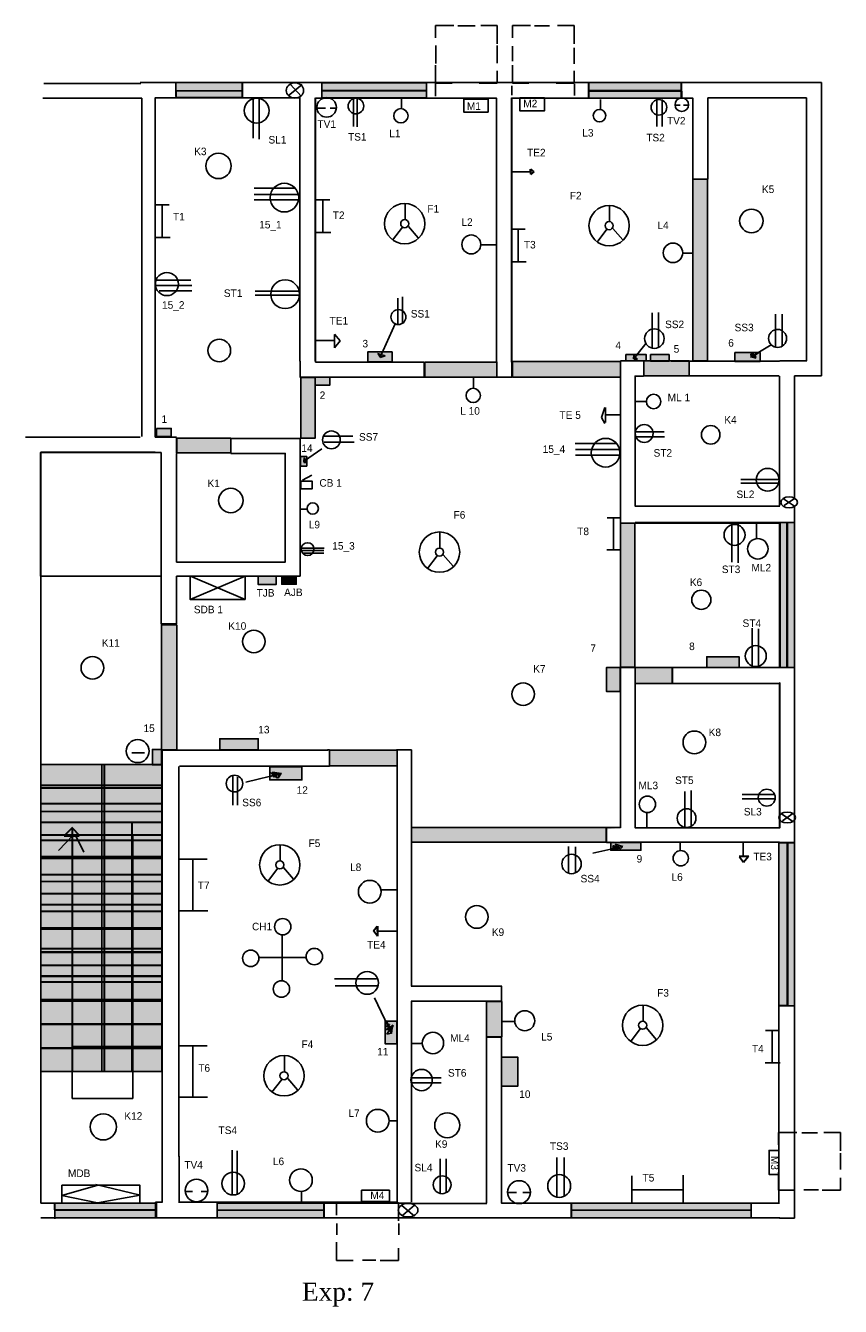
# Model space of a CAD drawing. Header units: inches. Extents: x 105 to 645, y 51 to 900.
import ezdxf

# ---------------------------------------------------------------- set-up
doc = ezdxf.new("R2010")
doc.units = ezdxf.units.IN
doc.header["$MEASUREMENT"] = 0
doc.linetypes.add('ACAD_ISO03W100', pattern=[30, 12, -18])

msp = doc.modelspace()

# ---------------------------------------------------------------- hatches: boundary and pattern name
at = {"linetype": 'Continuous', "lineweight": 25}
h = msp.add_hatch(color=92, dxfattribs=at)
h.paths.add_polyline_path([(478.4, 856.51), (539.94, 856.51), (539.94, 862.1), (478.4, 862.1)])
h.paths.add_polyline_path([(478.4, 856.51), (540.06, 856.51), (540.06, 851.91), (478.4, 851.91)])
h.paths.add_polyline_path([(301.41, 856.91), (370.82, 856.91), (370.82, 862.08), (301.41, 862.08)])
h.paths.add_polyline_path([(301.41, 856.76), (370.82, 856.76), (370.82, 852.04), (301.41, 852.04)])
h.paths.add_polyline_path([(204.59, 856.64), (248.6, 856.64), (248.6, 862.1), (204.59, 862.1)])
h.paths.add_polyline_path([(204.74, 856.64), (248.6, 856.64), (248.6, 852.21), (204.74, 852.21)])
h.paths.add_polyline_path([(610.34, 358.08), (614.79, 358.08), (614.79, 249.89), (610.34, 249.89)])
h.paths.add_polyline_path([(604.45, 358.08), (610.16, 358.08), (610.16, 250.07), (604.45, 250.07)])
h.paths.add_polyline_path([(605.41, 570.4), (609.86, 570.4), (609.86, 474.33), (605.41, 474.33)])
h.paths.add_polyline_path([(610.02, 570.4), (614.79, 570.4), (614.79, 474.33), (610.02, 474.33)])
h = msp.add_hatch(color=54, dxfattribs=at)
h.paths.add_polyline_path([(547.4, 798.02), (557.12, 798.02), (557.12, 677.58), (547.4, 677.58)])
h.paths.add_polyline_path([(489.85, 368.11), (360.78, 368.11), (360.78, 358.42), (489.85, 358.42)])
h.paths.add_polyline_path([(410.65, 229.41), (420.62, 229.41), (420.62, 252.91), (410.65, 252.91)])
edge = h.paths.add_edge_path()
edge.add_line((509.1, 474.28), (533.81, 474.28))
edge.add_line((533.81, 474.28), (533.81, 463.85))
edge.add_line((533.81, 463.85), (509.12, 463.85))
h = msp.add_hatch(color=253, dxfattribs=at)
h.paths.add_polyline_path([(191.76, 632.87), (201.39, 632.87), (201.39, 627.54), (191.76, 627.54)])
h.paths.add_polyline_path([(296.97, 666.84), (306.61, 666.84), (306.61, 661.51), (296.97, 661.51)])
h.paths.add_polyline_path([(287.09, 614.12), (291.33, 614.12), (291.33, 607.88), (287.09, 607.88)])
h.paths.add_polyline_path([(331.74, 677.03), (347.94, 677.03), (347.94, 683.54), (331.74, 683.54)])
h.paths.add_polyline_path([(503.06, 681.74), (516.5, 681.74), (516.5, 677.65), (503.06, 677.65)])
h.paths.add_polyline_path([(519.22, 681.74), (531.64, 681.74), (531.64, 677.48), (519.22, 677.48)])
h.paths.add_polyline_path([(575.32, 683.21), (591.99, 683.21), (591.99, 677.28), (575.32, 677.28)])
h.paths.add_polyline_path([(556.61, 474.21), (578.13, 474.21), (578.13, 481.38), (556.61, 481.38)])
h.paths.add_polyline_path([(499.3, 474.36), (490.14, 474.36), (490.14, 458.34), (499.3, 458.34)])
h.paths.add_polyline_path([(492.93, 358.31), (512.95, 358.31), (512.95, 353.07), (492.93, 353.07)])
h.paths.add_polyline_path([(420.5, 215.89), (431.43, 215.89), (431.43, 196.71), (420.5, 196.71)])
h.paths.add_polyline_path([(351, 239.87), (343.29, 239.87), (343.29, 224.77), (351, 224.77)])
h.paths.add_polyline_path([(233.63, 419.68), (259.17, 419.68), (259.17, 427.09), (233.63, 427.09)])
h.paths.add_polyline_path([(266.75, 408.42), (288.14, 408.42), (288.14, 399.71), (266.75, 399.71)])
h.paths.add_polyline_path([(195.06, 419.98), (188.92, 419.98), (188.92, 409.75), (195.06, 409.75)])
h = msp.add_hatch(color=54, dxfattribs=at)
h.paths.add_polyline_path([(369.59, 676.78), (417.5, 676.78), (417.5, 666.8), (369.59, 666.8)])
h.paths.add_polyline_path([(427.87, 666.92), (499.32, 666.92), (499.32, 677.25), (427.87, 677.25)])
edge = h.paths.add_edge_path()
edge.add_line((509.1, 474.28), (533.81, 474.28))
edge.add_line((533.81, 474.28), (533.81, 463.85))
edge.add_line((533.81, 463.85), (509.12, 463.85))
for color, points in [(54, [(514.8, 667.63), (545.04, 667.63), (545.04, 677.58), (514.8, 677.58)]), (54, [(499.5, 474.43), (509, 474.43), (509, 570.01), (499.5, 570.01)]), (54, [(259.16, 534.91), (270.99, 534.91), (270.99, 529.26), (259.16, 529.26)]), (131, [(274.75, 534.81), (284.39, 534.81), (284.39, 529.49), (274.75, 529.49)]), (54, [(195.06, 502.58), (205.11, 502.58), (205.11, 419.76), (195.06, 419.76)]), (54, [(533.71, 474.3), (509.13, 474.3), (509.13, 463.79), (533.71, 463.79)]), (54, [(306.48, 419.52), (351.36, 419.52), (351.36, 409.07), (306.48, 409.07)])]:
    msp.add_hatch(color=color, dxfattribs=at).paths.add_polyline_path(points)
h = msp.add_hatch(color=54, dxfattribs=at)
h.paths.add_polyline_path([(241.06, 626.35), (204.93, 626.35), (204.93, 616.55), (241.06, 616.55)])
h.paths.add_polyline_path([(287.3, 626.3), (296.83, 626.3), (296.83, 666.91), (287.3, 666.91)])
edge = h.paths.add_edge_path()
edge.add_line((410.33, 367.92), (360.9, 367.92))
edge.add_line((360.9, 367.92), (360.9, 358.31))
edge.add_line((360.9, 358.31), (410.33, 358.31))
edge.add_line((499.39, 367.97), (410.67, 367.97))
edge.add_line((499.57, 358.46), (410.44, 358.46))
h = msp.add_hatch(color=254, dxfattribs=at)
h.paths.add_polyline_path([(195.27, 409.97), (114.98, 409.97), (114.98, 394.59), (195.27, 394.59)])
h.paths.add_polyline_path([(195.27, 394.25), (114.98, 394.25), (114.98, 378.88), (195.27, 378.88)])
h.paths.add_polyline_path([(195.27, 363.21), (114.98, 363.21), (114.98, 347.83), (195.27, 347.83)])
h.paths.add_polyline_path([(195.27, 332.47), (114.98, 332.47), (114.98, 317.1), (195.27, 317.1)])
h.paths.add_polyline_path([(195.27, 347.69), (114.98, 347.69), (114.98, 332.31), (195.27, 332.31)])
h.paths.add_polyline_path([(195.27, 378.73), (114.98, 378.73), (114.98, 363.36), (195.27, 363.36)])
h.paths.add_polyline_path([(195.27, 301.12), (114.98, 301.12), (114.98, 285.75), (195.27, 285.75)])
h.paths.add_polyline_path([(195.27, 269.47), (114.98, 269.47), (114.98, 254.1), (195.27, 254.1)])
h.paths.add_polyline_path([(195.27, 253.34), (114.98, 253.34), (114.98, 237.97), (195.27, 237.97)])
h.paths.add_polyline_path([(195.27, 221.69), (114.98, 221.69), (114.98, 206.32), (195.27, 206.32)])
h.paths.add_polyline_path([(195.27, 237.52), (114.98, 237.52), (114.98, 222.14), (195.27, 222.14)])
h.paths.add_polyline_path([(195.27, 285.3), (114.98, 285.3), (114.98, 269.92), (195.27, 269.92)])
h.paths.add_polyline_path([(195.27, 316.95), (114.98, 316.95), (114.98, 301.58), (195.27, 301.58)])
h = msp.add_hatch(color=92, dxfattribs=at)
h.paths.add_polyline_path([(124.11, 114.62), (190.89, 114.62), (190.89, 119.13), (124.11, 119.13)])
h.paths.add_polyline_path([(124.12, 114.43), (190.95, 114.43), (190.95, 109.36), (124.12, 109.36)])
h = msp.add_hatch(color=92, dxfattribs=at)
h.paths.add_polyline_path([(231.93, 109.46), (302.77, 109.46), (302.77, 119.15), (231.93, 119.15)])
h.paths.add_polyline_path([(467.01, 119.16), (586.07, 119.16), (586.07, 109.46), (467.01, 109.46)])

# ---------------------------------------------------------------- linework, layer by layer
at = {"linetype": 'ACAD_ISO03W100', "lineweight": 25}
for p, q in [((391.51, 899.87), (402.96, 899.87)), ((442.37, 899.87), (452.23, 899.87)), ((376.86, 886.82), (376.86, 874.84)), ((417.61, 886.82), (417.61, 875.11)), ((427.73, 886.29), (427.73, 876.44)), ((468.74, 885.23), (468.74, 874.58)), ((376.71, 861.74), (376.71, 853.2)), ((427.33, 859.9), (427.33, 853.91)), ((469.02, 861.41), (469.02, 853.53)), ((619.65, 165.8), (630.03, 165.8)), ((645.28, 152.18), (645.28, 141.49)), ((620.95, 127.87), (630.68, 127.87)), ((311.18, 98.06), (311.18, 105.67)), ((352.3, 98.06), (352.3, 105.67)), ((328.34, 81.4), (337.23, 81.4))]:
    msp.add_line(p, q, dxfattribs=at)
at = {"lineweight": 25}
for p, q in [((181.32, 861.61), (116.99, 861.61)), ((288.32, 860.93), (278.93, 853.42)), ((280.5, 860.93), (287.69, 853.11)), ((182.02, 851.83), (116.29, 851.83)), ((182.02, 627.44), (182.02, 851.83)), ((255.81, 851.24), (255.81, 825.19)), ((259.7, 851.24), (259.7, 824.71)), ((322.38, 851.27), (322.38, 833.11)), ((324.77, 851.27), (324.77, 832.87)), ((354.16, 844.44), (354.16, 851.78)), ((283.78, 792.04), (256.35, 792.04)), ((285.9, 787.99), (256.54, 787.99)), ((285.71, 784.32), (256.54, 784.32)), ((297.62, 784.41), (306.62, 784.41)), ((302.04, 784.03), (302.04, 762.83)), ((356.59, 771.26), (356.59, 781.85)), ((191.03, 781.04), (200.04, 781.04)), ((195.45, 780.66), (195.45, 759.47)), ((492.17, 769.98), (492.17, 780.57)), ((354.75, 766.19), (348.3, 757.67)), ((358.77, 766.79), (365.31, 759.16)), ((427.19, 764.92), (436.19, 764.92)), ((431.6, 764.54), (431.6, 743.35)), ((490.32, 764.91), (483.87, 756.39)), ((494.35, 765.5), (500.88, 757.88)), ((195.45, 759.47), (190.93, 759.47)), ((190.93, 759.47), (200.8, 759.47)), ((297.51, 762.83), (307.38, 762.83)), ((427.08, 743.35), (436.95, 743.35)), ((190.96, 731.23), (214.53, 731.23)), ((190.96, 727.52), (215.19, 727.52)), ((193.36, 724.03), (215.19, 724.03)), ((286.39, 723.95), (257.02, 723.95)), ((351.71, 702.08), (351.71, 719.28)), ((354.77, 702.08), (354.77, 720.04)), ((496.82, 622.89), (469.38, 622.89)), ((498.94, 618.84), (469.58, 618.84)), ((498.75, 615.17), (469.58, 615.17)), ((379.67, 553.49), (379.67, 564.08)), ((377.83, 548.42), (371.38, 539.9)), ((381.85, 549.01), (388.39, 541.39)), ((242.2, 402.49), (242.2, 383.08)), ((245.36, 401.69), (245.36, 383.08)), ((273.75, 346.09), (273.75, 356.68)), ((206.84, 347.13), (225.29, 347.13)), ((215.87, 346.66), (215.87, 313.6)), ((271.91, 341.02), (265.46, 332.5)), ((275.93, 341.62), (282.47, 333.99)), ((340.78, 326.97), (351.15, 326.97)), ((206.84, 313.06), (225.69, 313.06)), ((351.54, 299.48), (338.39, 299.48)), ((275.1, 296.39), (275.1, 267.15)), ((275.1, 282.06), (259.61, 282.06)), ((259.61, 282.06), (290.88, 282.06)), ((514.41, 239.74), (514.41, 250.34)), ((512.57, 234.68), (506.12, 226.16)), ((516.59, 235.27), (523.13, 227.65)), ((595.54, 233.65), (604.54, 233.65)), ((599.96, 233.27), (599.96, 212.07)), ((206.72, 223.4), (225.16, 223.4)), ((215.75, 222.94), (215.75, 189.88)), ((276.54, 206.26), (276.54, 216.86)), ((595.43, 212.07), (605.3, 212.07)), ((274.7, 201.2), (268.25, 192.68)), ((278.72, 201.79), (285.26, 194.17)), ((206.72, 189.33), (225.57, 189.33)), ((345.67, 173.77), (350.66, 173.77)), ((241.89, 124.55), (241.89, 154.35)), ((245.1, 125.01), (245.1, 153.9)), ((506.91, 118.87), (506.91, 137.32)), ((540.98, 118.87), (540.98, 137.72)), ((507.37, 127.9), (540.43, 127.9)), ((210.85, 126.92), (215.61, 126.92)), ((221.24, 126.92), (225.62, 126.92)), ((287.75, 126.84), (287.75, 119.51)), ((605.18, 109.35), (114.86, 109.35))]:
    msp.add_line(p, q, dxfattribs=at)
for p, q in [((180.84, 862.1), (622.84, 862.1)), ((622.84, 862.1), (632.84, 862.1)), ((632.84, 862.1), (632.84, 677.1)), ((190.84, 852.1), (190.84, 627.1)), ((190.84, 852.1), (286.84, 852.1)), ((427.17, 676.83), (427.17, 852.1)), ((557.34, 852.1), (622.84, 852.1)), ((557.34, 798.02), (557.34, 852.1)), ((622.84, 852.1), (622.84, 677.6)), ((369.17, 676.83), (297.24, 676.83)), ((369.17, 676.83), (369.17, 666.83)), ((533.03, 677.5), (604.89, 677.5)), ((605.08, 677.6), (622.95, 677.6)), ((632.8, 667.78), (632.8, 677.49)), ((632.84, 677.1), (632.8, 677.1)), ((369.17, 666.83), (296.84, 666.83)), ((499.42, 570.05), (499.42, 667.38)), ((604.84, 667.49), (604.84, 581.56)), ((614.84, 667.78), (632.8, 667.78)), ((614.84, 586.54), (614.84, 667.78)), ((180.84, 627.1), (104.84, 627.1)), ((190.84, 627.1), (204.84, 627.1)), ((205.05, 626.92), (205.05, 616.37)), ((241.03, 616.23), (241.03, 626.23)), ((241.03, 626.23), (287.02, 626.23)), ((287.02, 616.23), (287.02, 626.23)), ((180.84, 617.1), (114.84, 617.1)), ((114.84, 617.1), (114.84, 119.1)), ((114.84, 616.93), (194.84, 616.93)), ((180.84, 617.1), (190.84, 617.1)), ((194.84, 616.93), (194.84, 534.93)), ((286.78, 616.23), (287.02, 616.23)), ((287.02, 616.23), (287.02, 534.93)), ((614.84, 109.1), (614.84, 581.1)), ((509.38, 570.06), (499.9, 570.06)), ((509.25, 570.11), (605, 570.11)), ((509.27, 570.27), (509.27, 569.95)), ((604.84, 474.42), (604.84, 570.42)), ((194.84, 534.93), (194.84, 502.93)), ((204.82, 534.93), (287.02, 534.93)), ((205.02, 534.93), (205.02, 534.23)), ((205.02, 534.23), (205.02, 503.17)), ((205.02, 503.17), (194.84, 503.17)), ((533.81, 474.28), (604.84, 474.28)), ((533.87, 474.5), (533.87, 464.16)), ((499.39, 463.98), (499.39, 367.97)), ((533.75, 463.75), (604.45, 463.75)), ((604.84, 368.04), (604.84, 464.04)), ((305.29, 419.55), (195.47, 419.55)), ((305.15, 419.61), (306.38, 419.61)), ((306.39, 419.5), (306.39, 409.5)), ((350.84, 419.72), (360.84, 419.72)), ((360.84, 419.72), (360.84, 262.9)), ((155.5, 409.51), (155.5, 206.44)), ((206.56, 408.7), (206.56, 150.12)), ((306.33, 408.82), (206.81, 408.82)), ((509.17, 368.3), (509.17, 368.04)), ((136.37, 363.23), (126.6, 352.92)), ((135.83, 188.52), (135.83, 363.23)), ((138, 363.23), (143.43, 351.83)), ((175.99, 362.68), (175.99, 188.52)), ((360.84, 357.33), (360.54, 357.33)), ((509.16, 358.4), (499.36, 358.4)), ((499.36, 358.4), (604.84, 358.4)), ((499.39, 358.46), (499.39, 358.4)), ((509.17, 358.4), (509.17, 358.3)), ((604.52, 358.35), (604.52, 119.14)), ((420.59, 262.95), (420.59, 252.95)), ((420.59, 252.95), (360.67, 252.95)), ((360.84, 252.95), (360.84, 119.75)), ((420.64, 229.29), (410.64, 229.29)), ((410.64, 229.29), (410.64, 119.14)), ((420.46, 229.14), (420.46, 119.09)), ((175.99, 188.52), (135.83, 188.52)), ((206.64, 150.17), (206.64, 119.41)), ((114.84, 119.1), (190.95, 119.1)), ((114.84, 119.1), (190.95, 119.1)), ((206.64, 119.41), (206.64, 119.76)), ((232.06, 119.1), (360.66, 119.1)), ((232.06, 119.1), (360.66, 119.1)), ((420.46, 119.1), (604.84, 119.1)), ((420.46, 119.1), (604.84, 119.1)), ((604.93, 109.15), (614.85, 109.15))]:
    msp.add_line(p, q)
at = {"linetype": 'Continuous', "lineweight": 25}
for p, q in [((204.57, 852.93), (204.57, 861.27)), ((248.54, 861.93), (248.54, 852.1)), ((301.39, 862.15), (301.39, 852.1)), ((370.8, 862.15), (370.8, 851.8)), ((478.28, 861.94), (478.28, 852.03)), ((539.63, 862.11), (539.63, 852.03)), ((204.28, 856.6), (248.62, 856.6)), ((204.72, 856.74), (248.57, 856.74)), ((301.21, 856.9), (371.04, 856.9)), ((301.45, 857.01), (369.59, 857.01)), ((478.35, 856.96), (539.93, 856.96)), ((478.51, 856.46), (540.11, 856.46)), ((486.22, 844.37), (486.22, 850.92)), ((523.55, 851.76), (523.55, 833)), ((527.09, 850.95), (527.09, 833)), ((298.16, 845.11), (303.78, 845.11)), ((306.78, 845.11), (310.9, 845.11)), ((535.84, 847.24), (535.84, 847.24)), ((535.84, 847.24), (539.07, 847.24)), ((541.11, 847.24), (544.17, 847.24)), ((427.47, 802.97), (439.63, 802.97)), ((547.19, 798.2), (557.18, 798.2)), ((540.28, 748.95), (546.95, 748.95)), ((520.45, 686.11), (520.45, 709.44)), ((524.54, 686.6), (524.54, 709.68)), ((602.16, 687.16), (602.16, 708.62)), ((606.68, 687.45), (606.68, 708.62)), ((350.04, 702.26), (339.94, 680.18)), ((297.13, 691.05), (309.39, 691.05)), ((313.44, 691.01), (309.81, 695.4)), ((309.81, 691.01), (309.81, 695.21)), ((309.81, 695.21), (309.81, 686.23)), ((309.81, 686.23), (313.44, 691.01)), ((516.4, 689.35), (508.56, 679.43)), ((599.45, 688.26), (586.15, 680.28)), ((339.94, 680.18), (338.68, 682.49)), ((510.67, 681.65), (508.04, 679.02)), ((508.04, 679.02), (508.22, 681.3)), ((508.22, 681.3), (510.67, 678.85)), ((508.56, 679.43), (508.39, 681)), ((508.39, 681), (510.13, 679.08)), ((588.87, 680.25), (585.55, 680.07)), ((586.15, 680.28), (585.86, 682.35)), ((585.86, 682.35), (589.4, 679.4)), ((589.4, 679.4), (586.15, 680.28)), ((586.6, 680.25), (586.6, 683.39)), ((586.6, 683.39), (588.87, 680.25)), ((590.97, 683.04), (586.6, 680.25)), ((587.54, 680.6), (587.07, 682.95)), ((587.07, 682.95), (589.41, 680.6)), ((590.98, 683.26), (587.54, 680.6)), ((589.41, 680.6), (587.69, 680.45)), ((286.85, 666.67), (286.85, 677.33)), ((427.37, 676.44), (427.37, 666.65)), ((533.15, 677.56), (499.41, 677.56)), ((499.41, 677.56), (499.41, 667.19)), ((510.67, 678.85), (508.22, 678.85)), ((510.13, 679.08), (508.56, 679.26)), ((557.48, 677.5), (557.48, 677.46)), ((296.77, 666.67), (286.85, 666.67)), ((401.97, 659.66), (401.97, 666.52)), ((417.71, 666.9), (427.37, 666.9)), ((514.58, 667.53), (509.01, 667.53)), ((544.66, 667.67), (604.72, 667.67)), ((489.13, 646.8), (486.91, 640.15)), ((489.4, 642.37), (489.4, 646.8)), ((489.4, 646.8), (489.4, 636.83)), ((516.57, 650.66), (508.94, 650.66)), ((486.91, 640.15), (489.13, 636)), ((499.38, 641.81), (489.68, 641.81)), ((509.51, 630.61), (528.43, 630.61)), ((302.9, 627.62), (321.94, 627.62)), ((302.9, 623.65), (322.74, 623.65)), ((509.79, 627.22), (528.71, 627.22)), ((291.33, 612.23), (289.29, 610.5)), ((289.29, 610.5), (289.45, 612.07)), ((289.45, 612.07), (290.86, 610.03)), ((289.58, 610.82), (289.69, 613.29)), ((291.3, 612.21), (289.58, 610.82)), ((289.69, 613.29), (290.98, 610.17)), ((289.91, 611.38), (301.39, 619.32)), ((289.91, 610.93), (290.57, 612.92)), ((290.86, 610.03), (289.45, 610.34)), ((290.98, 610.17), (289.58, 610.71)), ((289.69, 610.71), (291.68, 611.15)), ((288.54, 598.57), (294.7, 601.93)), ((604.29, 598.92), (579.2, 598.92)), ((603.59, 596.44), (579.2, 596.44)), ((607.5, 586.17), (614.91, 581.23)), ((614.91, 586.45), (608.05, 581.64)), ((291.68, 579.27), (287.13, 579.27)), ((499.08, 573.65), (490.64, 573.65)), ((494.72, 573.36), (494.72, 552.41)), ((573.34, 569.86), (573.34, 544.16)), ((577.5, 569.51), (577.5, 543.81)), ((589.7, 559.39), (589.7, 570.57)), ((604.52, 570.49), (615.07, 570.49)), ((610.17, 570.28), (610.17, 474.43)), ((288.09, 553.54), (302.8, 553.54)), ((494.72, 552.41), (490.35, 552.41)), ((490.35, 552.41), (499.67, 552.41)), ((287.83, 551.79), (302.71, 551.79)), ((289.23, 550.04), (302.71, 550.04)), ((214.03, 519.43), (250.39, 534.96)), ((250.43, 519.31), (214.17, 534.84)), ((586.71, 474.59), (586.71, 500.29)), ((590.88, 474.24), (590.88, 499.94)), ((509.03, 474.28), (499.48, 474.28)), ((509.1, 463.89), (509.1, 474.3)), ((604.73, 474.29), (615.07, 474.29)), ((175.25, 417.68), (183.61, 417.68)), ((250.94, 398.31), (274.67, 403.92)), ((266.57, 402.1), (271.17, 403.45)), ((266.9, 402.08), (273.97, 403.34)), ((273.97, 403.34), (267.4, 404.35)), ((267.4, 404.35), (271.44, 400.82)), ((271.17, 403.45), (268.05, 404.53)), ((268.05, 404.53), (269.81, 401.56)), ((274.67, 403.92), (268.55, 404.94)), ((268.55, 404.94), (272.38, 400.86)), ((269.81, 401.56), (271.3, 403.45)), ((271.44, 400.82), (273.47, 403.09)), ((272.38, 400.86), (274.42, 404.18)), ((542.1, 368.21), (542.1, 392.13)), ((546.23, 368.8), (546.23, 392.72)), ((601.77, 390.06), (580.2, 390.06)), ((601.77, 387.11), (580.2, 387.11)), ((516.99, 377.96), (516.99, 368.21)), ((606.27, 377.2), (613.68, 372.26)), ((613.68, 377.48), (606.81, 372.67)), ((499.34, 368.12), (489.63, 368.12)), ((490.07, 367.94), (490.07, 358.42)), ((492.96, 358.27), (490.06, 358.27)), ((501.05, 355.7), (495.81, 357.13)), ((495.81, 357.13), (499.14, 353.79)), ((580.87, 357.99), (580.87, 349.28)), ((604.53, 358.23), (614.93, 358.23)), ((609.9, 358.23), (609.9, 250.03)), ((610.26, 357.97), (610.26, 250.02)), ((465.04, 337.82), (465.04, 355.69)), ((469.57, 338.54), (469.57, 355.45)), ((481.03, 351.17), (501.05, 355.7)), ((492.92, 353.95), (497.04, 355.17)), ((493.11, 354.13), (498.33, 355.49)), ((498.33, 355.49), (494.25, 356.17)), ((494.25, 356.17), (497.2, 353.45)), ((497.04, 355.17), (494.32, 355.83)), ((494.32, 355.83), (495.54, 353.48)), ((495.54, 353.48), (497.13, 355.36)), ((497.2, 353.45), (498.56, 355.49)), ((499.14, 353.79), (500.81, 355.46)), ((580.87, 349.28), (578.17, 349.28)), ((337.63, 267.76), (309.76, 267.76)), ((338.33, 263.23), (310.11, 263.23)), ((336.2, 255.27), (347.61, 231.55)), ((609.9, 250.03), (604.35, 250.03)), ((604.35, 250.03), (614.92, 250.03)), ((343.56, 239.82), (345.47, 236.11)), ((343.91, 236.23), (346.19, 237.9)), ((344.02, 240.31), (347.17, 233.74)), ((346.19, 237.9), (345.47, 235.99)), ((429.63, 239.59), (420.69, 239.59)), ((345.47, 236.11), (343.91, 236.23)), ((344.02, 234.32), (348.6, 237.17)), ((347.17, 233.74), (344.02, 234.32)), ((348.14, 236.82), (344.46, 231.19)), ((344.46, 231.19), (347.49, 231.84)), ((348.6, 237.17), (347.45, 234.03)), ((347.61, 231.55), (348.14, 236.82)), ((361.04, 202.16), (380.44, 202.16)), ((361.04, 198.84), (380.44, 198.84)), ((379.85, 126.02), (379.85, 148.41)), ((383.9, 126.33), (383.9, 148.41)), ((457.13, 123.44), (457.13, 149.48)), ((462.01, 123.44), (462.01, 149.48)), ((152.78, 131.03), (128.76, 124.23)), ((180.79, 124.43), (151.38, 131.43)), ((128.76, 124.23), (152.58, 119.23)), ((152.58, 119.23), (180.79, 124.43)), ((195.72, 119.74), (191.08, 119.74)), ((191.08, 119.74), (191.08, 119.16)), ((191.56, 108.99), (191.56, 120.25)), ((231.95, 119.57), (231.95, 109.44)), ((302.75, 114.5), (302.75, 119.42)), ((302.75, 119.42), (302.75, 109.44)), ((424.79, 126.24), (430.54, 126.24)), ((434.55, 126.24), (439.63, 126.24)), ((466.71, 119.05), (466.71, 109.6)), ((586.05, 114.51), (586.05, 119.05)), ((586.05, 119.05), (586.05, 109.79)), ((123.88, 114.38), (190.93, 114.38)), ((123.91, 114.37), (190.67, 114.37)), ((124.27, 108.68), (124.27, 118.73)), ((232.1, 114.5), (302.75, 114.5)), ((354.33, 117.62), (362.77, 110.53)), ((362.77, 117.82), (355.1, 111.1)), ((410.73, 118.88), (361.07, 118.88)), ((467.09, 114.51), (586.05, 114.51))]:
    msp.add_line(p, q, dxfattribs=at)
at = {"linetype": 'Continuous', "lineweight": 30}
for p, q in [((439.68, 804.73), (441.95, 802.91)), ((439.74, 803.03), (439.74, 804.73)), ((439.74, 804.73), (439.74, 801.32)), ((441.95, 802.91), (439.78, 801.23)), ((156.88, 409.53), (156.88, 206.02)), ((114.99, 396.28), (195.35, 396.28)), ((114.84, 384.19), (195.35, 384.19)), ((115.1, 371.78), (195.35, 371.78)), ((135.84, 368.15), (130.47, 362.79)), ((135.84, 360.31), (135.84, 367.74)), ((135.84, 367.74), (140.38, 363.2)), ((175.46, 206.85), (175.46, 371.86)), ((115.1, 359.9), (195.35, 359.9)), ((135.84, 206.85), (135.84, 360.31)), ((115.1, 348.87), (195.35, 348.87)), ((578.17, 349.28), (584.48, 349.28)), ((578.38, 348.79), (581.05, 345.24)), ((581.05, 345.24), (584.3, 349.09)), ((114.84, 336.98), (195.35, 336.98)), ((115.11, 324.45), (195.35, 324.45)), ((115.11, 312.78), (195.37, 312.78)), ((114.84, 301.12), (195.35, 301.12)), ((114.84, 287.99), (195.37, 287.99)), ((114.82, 276.9), (194.78, 276.9)), ((114.82, 265.82), (195.35, 265.82)), ((114.82, 253.27), (195.37, 253.27)), ((135.83, 237.83), (194.94, 237.83)), ((135.83, 223.1), (195.27, 223.1))]:
    msp.add_line(p, q, dxfattribs=at)
at = {"color": 7, "linetype": 'Continuous', "lineweight": 25}
for p, q in [((407.01, 754.62), (417.15, 754.62)), ((286.59, 721.1), (257.07, 721.1)), ((343.34, 680.99), (338.35, 682.59)), ((339.95, 679.96), (343.34, 680.99)), ((539.03, 353.22), (539.03, 358.45)), ((368.08, 224.91), (360.81, 224.91))]:
    msp.add_line(p, q, dxfattribs=at)
at = {"color": 7, "linetype": 'Continuous', "lineweight": 30}
msp.add_line((130.52, 362.64), (140.38, 362.64), dxfattribs=at)
at = {"lineweight": 30}
for p, q in [((335.59, 299.72), (338.07, 302.75)), ((338.35, 296.14), (335.59, 299.72)), ((338.35, 299.31), (338.35, 302.75)), ((338.35, 302.75), (338.35, 296.14))]:
    msp.add_line(p, q, dxfattribs=at)
at = {"linetype": 'ACAD_ISO03W100', "lineweight": 25}
for points in [[(376.77, 899.93), (417.71, 899.93), (417.71, 861.76), (376.77, 861.76)], [(427.74, 899.93), (468.68, 899.93), (468.68, 861.76), (427.74, 861.76)], [(604.3, 165.86), (645.24, 165.86), (645.24, 127.69), (604.3, 127.69)], [(311.15, 119.37), (352.09, 119.37), (352.09, 81.2), (311.15, 81.2)]]:
    msp.add_lwpolyline(points, close=True, dxfattribs=at)
at = {"linetype": 'Continuous', "lineweight": 25}
for points in [[(204.59, 856.64), (248.6, 856.64), (248.6, 862.1), (204.59, 862.1)], [(301.41, 856.91), (370.82, 856.91), (370.82, 862.08), (301.41, 862.08)], [(478.4, 856.51), (539.94, 856.51), (539.94, 862.1), (478.4, 862.1)], [(204.74, 856.64), (248.6, 856.64), (248.6, 852.21), (204.74, 852.21)], [(301.41, 856.76), (370.82, 856.76), (370.82, 852.04), (301.41, 852.04)], [(395.41, 851.25), (411.63, 851.25), (411.63, 842.63), (395.41, 842.63)], [(432.69, 851.94), (448.91, 851.94), (448.91, 843.32), (432.69, 843.32)], [(478.4, 856.51), (540.06, 856.51), (540.06, 851.91), (478.4, 851.91)], [(547.4, 798.02), (557.12, 798.02), (557.12, 677.58), (547.4, 677.58)], [(331.74, 677.03), (347.94, 677.03), (347.94, 683.54), (331.74, 683.54)], [(503.06, 681.74), (516.5, 681.74), (516.5, 677.65), (503.06, 677.65)], [(519.22, 681.74), (531.64, 681.74), (531.64, 677.48), (519.22, 677.48)], [(575.32, 683.21), (591.99, 683.21), (591.99, 677.28), (575.32, 677.28)], [(369.59, 676.78), (417.5, 676.78), (417.5, 666.8), (369.59, 666.8)], [(427.87, 666.92), (499.32, 666.92), (499.32, 677.25), (427.87, 677.25)], [(514.8, 667.63), (545.04, 667.63), (545.04, 677.58), (514.8, 677.58)], [(287.3, 626.3), (296.83, 626.3), (296.83, 666.91), (287.3, 666.91)], [(296.97, 666.84), (306.61, 666.84), (306.61, 661.51), (296.97, 661.51)], [(191.76, 632.87), (201.39, 632.87), (201.39, 627.54), (191.76, 627.54)], [(241.06, 626.35), (204.93, 626.35), (204.93, 616.55), (241.06, 616.55)], [(287.09, 614.12), (291.33, 614.12), (291.33, 607.88), (287.09, 607.88)], [(287.34, 597.91), (294.82, 597.91), (294.82, 592.68), (287.34, 592.68)], [(499.5, 474.43), (509, 474.43), (509, 570.01), (499.5, 570.01)], [(605.41, 570.4), (609.86, 570.4), (609.86, 474.33), (605.41, 474.33)], [(610.02, 570.4), (614.79, 570.4), (614.79, 474.33), (610.02, 474.33)], [(213.9, 534.91), (250.41, 534.91), (250.41, 519.49), (213.9, 519.49)], [(259.16, 534.91), (270.99, 534.91), (270.99, 529.26), (259.16, 529.26)], [(274.75, 534.81), (284.39, 534.81), (284.39, 529.49), (274.75, 529.49)], [(195.06, 502.58), (205.11, 502.58), (205.11, 419.76), (195.06, 419.76)], [(556.61, 474.21), (578.13, 474.21), (578.13, 481.38), (556.61, 481.38)], [(499.3, 474.36), (490.14, 474.36), (490.14, 458.34), (499.3, 458.34)], [(533.71, 474.3), (509.13, 474.3), (509.13, 463.79), (533.71, 463.79)], [(233.63, 419.68), (259.17, 419.68), (259.17, 427.09), (233.63, 427.09)], [(195.06, 419.98), (188.92, 419.98), (188.92, 409.75), (195.06, 409.75)], [(306.48, 419.52), (351.36, 419.52), (351.36, 409.07), (306.48, 409.07)], [(489.85, 368.11), (360.78, 368.11), (360.78, 358.42), (489.85, 358.42)], [(492.93, 358.31), (512.95, 358.31), (512.95, 353.07), (492.93, 353.07)], [(604.45, 358.08), (610.16, 358.08), (610.16, 250.07), (604.45, 250.07)], [(610.34, 358.08), (614.79, 358.08), (614.79, 249.89), (610.34, 249.89)], [(410.65, 229.41), (420.62, 229.41), (420.62, 252.91), (410.65, 252.91)], [(351, 239.87), (343.29, 239.87), (343.29, 224.77), (351, 224.77)], [(420.5, 215.89), (431.43, 215.89), (431.43, 196.71), (420.5, 196.71)], [(604.48, 154.04), (598.01, 154.04), (598.01, 138.15), (604.48, 138.15)], [(124.11, 114.62), (190.89, 114.62), (190.89, 119.13), (124.11, 119.13)], [(231.93, 109.46), (302.77, 109.46), (302.77, 119.15), (231.93, 119.15)], [(467.01, 119.16), (586.07, 119.16), (586.07, 109.46), (467.01, 109.46)], [(124.12, 114.43), (190.95, 114.43), (190.95, 109.36), (124.12, 109.36)]]:
    msp.add_lwpolyline(points, close=True, dxfattribs=at)
for points in [[(286.84, 677.41), (286.84, 852.1), (190.84, 852.1), (190.84, 627.41)], [(296.84, 677.41), (296.84, 852.1)], [(297.24, 676.83), (297.17, 676.83), (297.17, 851.83), (417.17, 851.83), (417.17, 676.83)], [(427.34, 676.93), (427.34, 851.93), (547.34, 851.93), (547.34, 798.2)], [(509.11, 667.71), (509.11, 581.31), (605.11, 581.31)], [(194.84, 534.93), (114.82, 534.93), (114.82, 616.93), (190.84, 616.93)], [(190.84, 617.1), (190.84, 616.78), (190.84, 616.78)], [(241.03, 616.23), (277.02, 616.23), (277.02, 544.23), (205.02, 544.23), (205.02, 616.23), (205.03, 616.23)], [(509.18, 570.06), (509.18, 570.42), (605.18, 570.42), (605.18, 474.42), (604.84, 474.42)], [(604.84, 464.04), (605.12, 464.04), (605.12, 368.04), (509.12, 368.04), (509.12, 464.04)], [(195.35, 419.76), (195.35, 119.76)], [(206.64, 119.76), (351.35, 119.76), (351.35, 419.76)], [(360.66, 262.9), (420.66, 262.9)], [(360.66, 118.9), (360.66, 119.1)], [(420.66, 119.1), (420.66, 118.9)]]:
    msp.add_lwpolyline(points)
msp.add_lwpolyline([(499.5, 463.85), (499.5, 474.28)], dxfattribs=at)
for points in [[(195.27, 409.97), (114.98, 409.97), (114.98, 394.59), (195.27, 394.59)], [(195.27, 394.25), (114.98, 394.25), (114.98, 378.88), (195.27, 378.88)], [(195.27, 378.73), (114.98, 378.73), (114.98, 363.36), (195.27, 363.36)], [(195.27, 363.21), (114.98, 363.21), (114.98, 347.83), (195.27, 347.83)], [(195.27, 347.69), (114.98, 347.69), (114.98, 332.31), (195.27, 332.31)], [(195.27, 332.47), (114.98, 332.47), (114.98, 317.1), (195.27, 317.1)], [(195.27, 316.95), (114.98, 316.95), (114.98, 301.58), (195.27, 301.58)], [(195.27, 301.12), (114.98, 301.12), (114.98, 285.75), (195.27, 285.75)], [(195.27, 285.3), (114.98, 285.3), (114.98, 269.92), (195.27, 269.92)], [(195.27, 269.47), (114.98, 269.47), (114.98, 254.1), (195.27, 254.1)], [(195.27, 253.34), (114.98, 253.34), (114.98, 237.97), (195.27, 237.97)], [(195.27, 237.52), (114.98, 237.52), (114.98, 222.14), (195.27, 222.14)], [(195.27, 221.69), (114.98, 221.69), (114.98, 206.32), (195.27, 206.32)]]:
    msp.add_lwpolyline(points, close=True)
at = {"lineweight": 25}
for points in [[(266.75, 408.42), (288.14, 408.42), (288.14, 399.71), (266.75, 399.71)], [(128.84, 131.08), (180.5, 131.08), (180.5, 119.02), (128.84, 119.02)], [(327.68, 127.63), (346.18, 127.63), (346.18, 120.16), (327.68, 120.16)]]:
    msp.add_lwpolyline(points, close=True, dxfattribs=at)
for centre, radius in [((258.1, 843.6), 8.25), ((304.49, 845.74), 6.48), ((323.93, 846.6), 5.18), ((353.73, 840.12), 4.75), ((232.81, 806.91), 8.43), ((276.5, 785.88), 9.52), ((356.3, 768.58), 13.38), ((491.87, 767.3), 13.38), ((356.3, 768.58), 2.68), ((491.87, 767.3), 2.68), ((198.54, 728.54), 7.63), ((276.98, 721.84), 9.52), ((352.09, 706.67), 4.97), ((233.32, 684.52), 7.52), ((489.54, 616.73), 9.52), ((240.95, 585.03), 8.09), ((379.37, 550.81), 13.38), ((379.37, 550.81), 2.68), ((256.23, 491.53), 7.52), ((149.17, 474.08), 7.52), ((434.85, 456.63), 7.52), ((548.4, 424.66), 7.52), ((243.38, 397.34), 5.5), ((273.45, 343.41), 13.38), ((273.45, 343.41), 2.68), ((333.1, 325.63), 7.52), ((404.11, 308.92), 7.52), ((275.39, 302.41), 5.45), ((254.16, 281.48), 5.45), ((296.33, 282.63), 5.45), ((331.36, 265.14), 7.52), ((274.53, 261.12), 5.45), ((514.12, 237.07), 13.38), ((514.12, 237.07), 2.68), ((276.24, 203.59), 13.38), ((276.24, 203.59), 2.68), ((156.36, 169.69), 8.69), ((338.39, 173.8), 7.52), ((242.53, 132.07), 7.52), ((287.48, 134.37), 7.52), ((218.22, 127.49), 7.52)]:
    msp.add_circle(centre, radius, dxfattribs=at)
at = {"linetype": 'Continuous', "lineweight": 25}
for centre, radius in [((524.88, 845.75), 5.18), ((540.07, 847.47), 4.49), ((485.53, 840.23), 4.14), ((586.28, 770.42), 7.82), ((534.22, 749.25), 6.48), ((521.89, 692.37), 6.49), ((603.57, 692.53), 5.99), ((401.73, 654.7), 4.73), ((521.37, 650.66), 4.8), ((307.66, 625.24), 5.9), ((515.15, 629.48), 5.93), ((559.27, 628.61), 6.15), ((597.04, 598.77), 7.56), ((295.32, 579.72), 3.74), ((575.07, 562.22), 6.95), ((291.83, 552.79), 4.24), ((590.5, 553), 6.79), ((553.03, 519.23), 6.36), ((589.14, 481.88), 6.95), ((179.2, 418.84), 7.63), ((596.45, 388), 5.61), ((517.28, 383.57), 5.45), ((543.28, 374.41), 6.21), ((466.95, 344.02), 6.44), ((435.92, 240.07), 6.65), ((375, 225.29), 7.11), ((367.5, 200.75), 7.1), ((384.48, 170.77), 8.29), ((381.1, 131.31), 5.91), ((458.76, 130.49), 7.6), ((432.16, 126.42), 7.59)]:
    msp.add_circle(centre, radius, dxfattribs=at)
at = {"color": 7, "linetype": 'Continuous', "lineweight": 25}
for centre, radius in [((400.46, 754.84), 6.28), ((539.39, 347.81), 5.05)]:
    msp.add_circle(centre, radius, dxfattribs=at)
at = {"lineweight": 25}
msp.add_ellipse((283.48, 856.92), major_axis=(5.71, 0), ratio=0.888889, dxfattribs=at)
at = {"linetype": 'Continuous', "lineweight": 25}
for centre, major_axis, ratio in [((611.21, 583.82), (5.51, 0), 0.657143), ((609.98, 374.85), (5.51, 0), 0.657143), ((358.55, 114.46), (6.52, 0), 0.690895)]:
    msp.add_ellipse(centre, major_axis=major_axis, ratio=ratio, dxfattribs=at)

# ---------------------------------------------------------------- texts
at = {"color": 7, "linetype": 'Continuous', "lineweight": 25, "attachment_point": 1}
for s, insert, char_height, width in [('{\\C70;M2}', (434.94, 850.77), 5, 13.0982), ('{\\C70;M1}', (397.55, 849.08), 5, 13.0982), ('{\\C4;TV2}', (530.28, 839.37), 5, 16.0559), ('L3', (474.08, 831.34), 5, 25.3514), ('TS2', (516.54, 828.18), 5, 19.2248), ('{\\C62;TE2}', (437.47, 818.24), 5, 32.5343), ('K5', (593.24, 793.92), 5, 29.1541), ('F2', (465.81, 789.68), 5, 22.1825), ('F1', (371.32, 781), 5, 26.2701), ('L2', (393.91, 772.15), 5, 17.1122), ('L4', (523.92, 770), 5, 20.9149), ('T3', (435.36, 757.17), 5, 24.0839), ('{\\C62;TE1}', (306.46, 706.72), 5, 24.8933), ('SS1', (360.31, 711.37), 5, 37.0207), ('SS2', (528.99, 704.33), 5, 16.6897), ('SS3', (575.11, 702.25), 5, 24.9289), ('{\\C1;4}', (496.03, 690.39), 5, 13.3095), ('{\\C1;5}', (534.7, 688.07), 5, 10.3518), ('{\\C1;6}', (570.89, 692.04), 5, 19.0136), ('ML 1', (530.68, 655.84), 5, 24.9289), ('L 10', (393.14, 646.95), 5, 29.1341), ('{\\C62;TE 5}', (459.01, 644.17), 5, 24.866), ('K4', (568.31, 641.05), 5, 23.6613), ('SS7', (325.98, 629.69), 5, 26.3643), ('{\\C1;14}', (287.75, 622.23), 5, 9.2581), ('{\\C70;15_4}', (447.84, 621.59), 5, 34.8867), ('ST2', (521.38, 619.1), 5, 26.619), ('K1', (225.53, 598.9), 5, 23.6186), ('{\\C4;CB 1}', (299.71, 599.2), 5, 23.0104), ('SL2', (576.34, 591.64), 5, 16.6897), ('F6', (388.71, 578.02), 5, 20.7836), ('L9', (292.66, 571.57), 5, 39.3403), ('T8', (470.73, 567.08), 5, 20.9691), ('{\\C70;15_3}', (308.25, 557.47), 5, 35.4434), ('ST3', (566.63, 541.92), 5, 24.0839), ('ML2', (586.28, 542.98), 5, 15.2109), ('{\\C4;AJB}', (276.32, 526.68), 5, 14.7407), ('K6', (545.43, 533.32), 5, 19.9797), ('{\\C62;TJB}', (258.07, 526.31), 5, 15.4777), ('{\\C1;SDB 1}', (216.43, 515.26), 5, 31.8767), ('K10', (239.31, 504.32), 5, 23.9536), ('ST4', (580.39, 506.17), 5, 20.4792), ('K11', (155.4, 493.08), 5, 33.1665), ('{\\C1;7}', (479.44, 489.63), 5, 15.2165), ('{\\C1;8}', (544.93, 490.84), 5, 16.4832), ('K7', (441.55, 475.92), 5, 27.6496), ('{\\C1;15}', (183.04, 436.54), 5, 22.848), ('{\\C1;13}', (259.18, 435.62), 5, 33.9035), ('K8', (557.92, 433.81), 5, 13.5659), ('ST5', (535.65, 402.04), 5, 19.2352), ('{\\C1;12}', (284.62, 395.54), 5, 29.2945), ('ML3', (511.35, 398.6), 5, 15.3881), ('SS6', (248.53, 387.29), 5, 25.2483), ('SL3', (581.2, 381.19), 5, 18.6278), ('F5', (292.52, 360.26), 5, 27.2003), ('{\\C1;9}', (510.11, 349.98), 5, 11.5447), ('{\\C62;TE3}', (587.55, 351.42), 5, 14.972), ('L8', (320.06, 344.35), 5, 19.4384), ('T7', (219.07, 332.37), 5, 27.9058), ('SS4', (472.95, 336.81), 5, 28.501), ('L6', (533.26, 337.89), 5, 16.4151), ('CH1', (255, 305.05), 5, 31.8455), ('K9', (414.08, 301.31), 5, 19.8425), ('{\\C62;TE4}', (331.32, 292.96), 5, 17.9851), ('F3', (523.74, 261.08), 5, 54.6087), ('ML4', (386.43, 231.09), 5, 19.4384), ('L5', (446.8, 231.95), 5, 19.8018), ('F4', (287.83, 226.99), 5, 23.6379), ('{\\C1;11}', (338.04, 222.08), 5, 11.9901), ('T4', (586.61, 224.03), 5, 10.9001), ('T6', (219.37, 211.24), 5, 26.2643), ('ST6', (384.97, 208.02), 5, 23.7985), ('{\\C1;10}', (432.27, 193.89), 5, 20.3468), ('K12', (170.35, 179.43), 5, 22.3869), ('L7', (318.96, 181.31), 5, 18.5301), ('TS4', (232.82, 169.97), 5, 24.7434), ('K9', (376.43, 160.81), 5, 21.4368), ('TS3', (452.61, 159.44), 5, 20.5284), ('{\\C4;TV4}', (210.14, 147), 5, 20.0304), ('L6', (268.9, 149.33), 5, 21.2551), ('SL4', (362.81, 145.19), 5, 15.0784), ('{\\C4;TV3}', (424.46, 145), 5, 20.1651), ('{\\C1;MDB}', (132.94, 141.45), 5, 26.5108), ('T5', (514.07, 138.45), 5, 22.5268), ('{\\C70;M4}', (333.49, 126.8), 5, 16.1684), ('{\\fTimes New Roman Greek|b0|i0|c0|p18;Exp: 7}', (288.13, 66.41), 12, 121.4788)]:
    msp.add_mtext(s, dxfattribs=dict(at, insert=insert, char_height=char_height, width=width))
at = {"color": 70, "linetype": 'Continuous', "lineweight": 25, "char_height": 5, "attachment_point": 1}
for s, insert, width in [('{\\C4;TV1}', (298.46, 837.14), 18.2381), ('{\\C7;TS1}', (318.73, 828.7), 18.407), ('{\\C7;L1}', (346.08, 830.89), 15.8739), ('{\\C7;T1}', (202.57, 775.71), 20.7618), ('{\\C7;T2}', (308.58, 776.69), 19.1487), ('15_1', (259.79, 770.46), 23.4186), ('{\\C7;ST1}', (236.34, 725.01), 18.7837), ('15_2', (195.35, 717.2), 24.8823), ('{\\C1;3}', (328.27, 691.55), 11.5845), ('{\\C1;2}', (299.89, 657.34), 12.4084), ('{\\C1;1}', (194.95, 641.49), 13.3223)]:
    msp.add_mtext(s, dxfattribs=dict(at, insert=insert, width=width))
at = {"linetype": 'Continuous', "lineweight": 25, "char_height": 5, "attachment_point": 1}
for s, insert, width in [('SL1', (265.93, 826.75), 17.9528), ('K3', (216.65, 819.02), 15.167)]:
    msp.add_mtext(s, dxfattribs=dict(at, insert=insert, width=width))
at = {"color": 7, "linetype": 'Continuous', "lineweight": 25, "insert": (604.23, 150.45), "char_height": 5, "width": 4.5417, "attachment_point": 1, "rotation": 270}
msp.add_mtext('{\\C70;M3}', dxfattribs=at)

doc.saveas('drawing.dxf')
